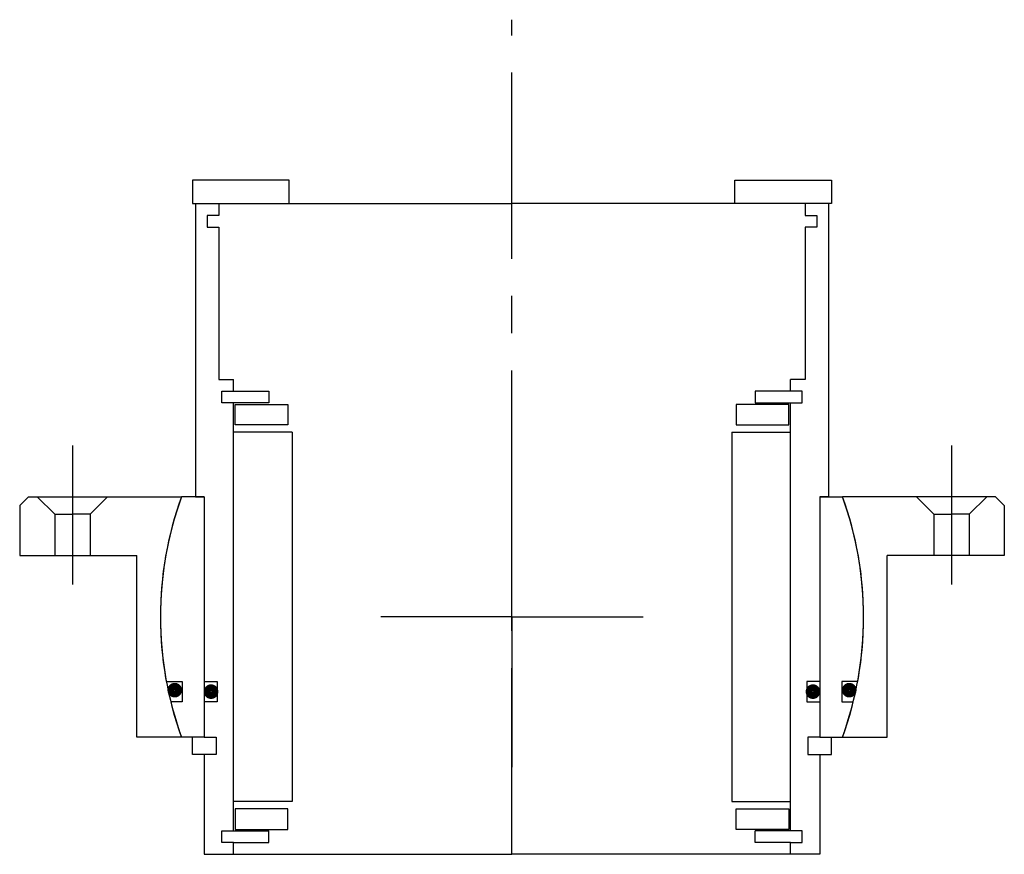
# Model space of a CAD drawing. Header units: millimetres. Extents: x -84 to 84, y -40 to 102.
import ezdxf

# ---------------------------------------------------------------- set-up
doc = ezdxf.new("R2010")
doc.units = ezdxf.units.MM
doc.linetypes.add('CENTER', pattern=[50.8, 31.75, -6.35, 6.35, -6.35])
doc.layers.add('Center', color=1, linetype='CENTER')

# ---------------------------------------------------------------- blocks, each defined once
blk = doc.blocks.new('4SF060-79 yderhus')
for p, q in [((-82.5, 20.5), (-84, 19)), ((-82.5, 20.5), (-56.39, 20.5)), ((-81, 20.5), (-78, 17.5)), ((-69, 20.5), (-72, 17.5)), ((82.5, 20.5), (56.39, 20.5)), ((69, 20.5), (72, 17.5)), ((81, 20.5), (78, 17.5)), ((82.5, 20.5), (84, 19)), ((-84, 19), (-84, 10.5)), ((84, 19), (84, 10.5)), ((-78, 17.5), (-78, 10.5)), ((-78, 17.5), (-75, 17.5)), ((-72, 17.5), (-75, 17.5)), ((-72, 17.5), (-72, 10.5)), ((72, 17.5), (72, 10.5)), ((72, 17.5), (75, 17.5)), ((78, 17.5), (75, 17.5)), ((78, 17.5), (78, 10.5)), ((-84, 10.5), (-64, 10.5)), ((-64, -20.5), (-64, 10.5)), ((84, 10.5), (64, 10.5)), ((64, -20.5), (64, 10.5)), ((-56.39, -20.5), (-64, -20.5)), ((56.39, -20.5), (64, -20.5))]:
    blk.add_line(p, q)
for start, end in [(160.0216, 199.9784), (340.0216, 19.9784)]:
    blk.add_arc((0, 0), 60, start, end)
at = {"layer": 'Center'}
for p, q in [((-75, 29.24), (-75, 5.5)), ((75, 29.24), (75, 5.5)), ((0, 0), (0, 25.63)), ((0, 0), (-22.37, 0)), ((0, 0), (22.37, 0)), ((0, 0), (0, -25.63))]:
    blk.add_line(p, q, dxfattribs=at)
blk = doc.blocks.new('innerhouse-4SF075')
for p, q in [((-38, 74.5), (-54.5, 74.5)), ((-54.5, 74.5), (-54.5, 70.5)), ((-38, 70.5), (-38, 74.5)), ((38, 74.5), (54.5, 74.5)), ((38, 70.5), (38, 74.5)), ((54.5, 74.5), (54.5, 70.5)), ((-54.5, 70.5), (-38, 70.5)), ((-54, 70.5), (-50, 70.5)), ((-54, 70.5), (-54, 20.5)), ((-50, 70.5), (0, 70.5)), ((-50, 70.5), (-50, 68.5)), ((50, 70.5), (0, 70.5)), ((54.5, 70.5), (38, 70.5)), ((54, 70.5), (50, 70.5)), ((50, 70.5), (50, 68.5)), ((54, 70.5), (54, 20.5)), ((-52, 68.5), (-52, 66.5)), ((-50, 68.5), (-52, 68.5)), ((50, 68.5), (52, 68.5)), ((52, 68.5), (52, 66.5)), ((-52, 66.5), (-50, 66.5)), ((-50, 66.5), (-50, 40.5)), ((50, 66.5), (50, 40.5)), ((52, 66.5), (50, 66.5)), ((-50, 40.5), (-47.5, 40.5)), ((-47.5, 38.5), (-47.5, 40.5)), ((50, 40.5), (47.5, 40.5)), ((47.5, 38.5), (47.5, 40.5)), ((-49.5, 36.5), (-49.5, 38.5)), ((-49.5, 38.5), (-47.5, 38.5)), ((-47.5, 38.5), (-41.5, 38.5)), ((-41.5, 38.5), (-41.5, 36.5)), ((47.5, 38.5), (41.5, 38.5)), ((41.5, 38.5), (41.5, 36.5)), ((49.5, 38.5), (47.5, 38.5)), ((49.5, 36.5), (49.5, 38.5)), ((-41.5, 36.5), (-49.5, 36.5)), ((-47.5, -36.5), (-47.5, 36.5)), ((-47.25, 36.25), (-38.25, 36.25)), ((-47.25, 32.75), (-47.25, 36.25)), ((-38.25, 36.25), (-38.25, 32.75)), ((47.25, 36.25), (38.25, 36.25)), ((38.25, 36.25), (38.25, 32.75)), ((41.5, 36.5), (49.5, 36.5)), ((47.25, 32.75), (47.25, 36.25)), ((47.5, -36.5), (47.5, 36.5)), ((-38.25, 32.75), (-47.25, 32.75)), ((38.25, 32.75), (47.25, 32.75)), ((-37.5, 31.5), (-47.5, 31.5)), ((-37.5, 31.5), (-37.5, -31.5)), ((37.5, 31.5), (37.5, -31.5)), ((37.5, 31.5), (47.5, 31.5)), ((-52.5, 20.5), (-56.39, 20.5)), ((-54, 20.5), (-52.5, 20.5)), ((-52.5, 20.5), (-52.5, -11)), ((-52.5, 20.5), (-52.5, -20.5)), ((52.5, 20.5), (52.5, -20.5)), ((52.5, 20.5), (52.5, -11)), ((52.5, 20.5), (56.39, 20.5)), ((54, 20.5), (52.5, 20.5)), ((-58.98, -11), (-56.25, -11)), ((-56.25, -11), (-56.25, -14.5)), ((-52.5, -11), (-50.3, -11)), ((-50.3, -11), (-50.3, -14.5)), ((50.3, -11), (50.3, -14.5)), ((52.5, -11), (50.3, -11)), ((56.25, -11), (56.25, -14.5)), ((58.98, -11), (56.25, -11)), ((-56.25, -14.5), (-58.22, -14.5)), ((-52.5, -14.5), (-52.5, -20.5)), ((-50.3, -14.5), (-52.5, -14.5)), ((50.3, -14.5), (52.5, -14.5)), ((52.5, -14.5), (52.5, -20.5)), ((56.25, -14.5), (58.22, -14.5)), ((-52.5, -20.5), (-56.39, -20.5)), ((-54.5, -23.5), (-54.5, -20.5)), ((-52.5, -20.5), (-50.5, -20.5)), ((-50.5, -20.5), (-50.5, -23.5)), ((50.5, -20.5), (50.5, -23.5)), ((52.5, -20.5), (50.5, -20.5)), ((52.5, -20.5), (56.39, -20.5)), ((54.5, -23.5), (54.5, -20.5)), ((-52.5, -23.5), (-54.5, -23.5)), ((-52.5, -23.5), (-52.5, -40.5)), ((-50.5, -23.5), (-52.5, -23.5)), ((50.5, -23.5), (52.5, -23.5)), ((52.5, -23.5), (52.5, -40.5)), ((52.5, -23.5), (54.5, -23.5)), ((-37.5, -31.5), (-47.5, -31.5)), ((37.5, -31.5), (47.5, -31.5)), ((-38.25, -32.75), (-47.25, -32.75)), ((-47.25, -32.75), (-47.25, -36.25)), ((-38.25, -36.25), (-38.25, -32.75)), ((38.25, -32.75), (47.25, -32.75)), ((38.25, -36.25), (38.25, -32.75)), ((47.25, -32.75), (47.25, -36.25)), ((-49.5, -38.5), (-49.5, -36.5)), ((-49.5, -36.5), (-41.5, -36.5)), ((-47.25, -36.25), (-38.25, -36.25)), ((-41.5, -38.5), (-41.5, -36.5)), ((47.25, -36.25), (38.25, -36.25)), ((41.5, -38.5), (41.5, -36.5)), ((49.5, -36.5), (41.5, -36.5)), ((49.5, -38.5), (49.5, -36.5)), ((-47.5, -38.5), (-49.5, -38.5)), ((-47.5, -38.5), (-41.5, -38.5)), ((-47.5, -40.5), (-47.5, -38.5)), ((47.5, -38.5), (41.5, -38.5)), ((47.5, -38.5), (49.5, -38.5)), ((47.5, -40.5), (47.5, -38.5)), ((-52.5, -40.5), (-47.5, -40.5)), ((-47.5, -40.5), (0, -40.5)), ((47.5, -40.5), (0, -40.5)), ((52.5, -40.5), (47.5, -40.5))]:
    blk.add_line(p, q)
at = {"const_width": 1.2}
for points in [[(-56.89, -12.5, -1), (-58.19, -12.5, -1)], [(-50.7, -12.75, -1), (-52, -12.75, -1)], [(50.7, -12.75, 1), (52, -12.75, 1)], [(56.89, -12.5, 1), (58.19, -12.5, 1)]]:
    blk.add_lwpolyline(points, format="xyb", close=True, dxfattribs=at)
for start, end in [(160.0216, 190.564), (349.436, 19.9784), (193.9849, 199.9784), (340.0216, 346.0151)]:
    blk.add_arc((0, 0), 60, start, end)
at = {"layer": 'Center'}
blk.add_line((0, -40.5), (0, 101.87), dxfattribs=at)

msp = doc.modelspace()

# ---------------------------------------------------------------- block references
for name in ['innerhouse-4SF075', '4SF060-79 yderhus']:
    msp.add_blockref(name, (0, 0))

doc.saveas('drawing.dxf')
